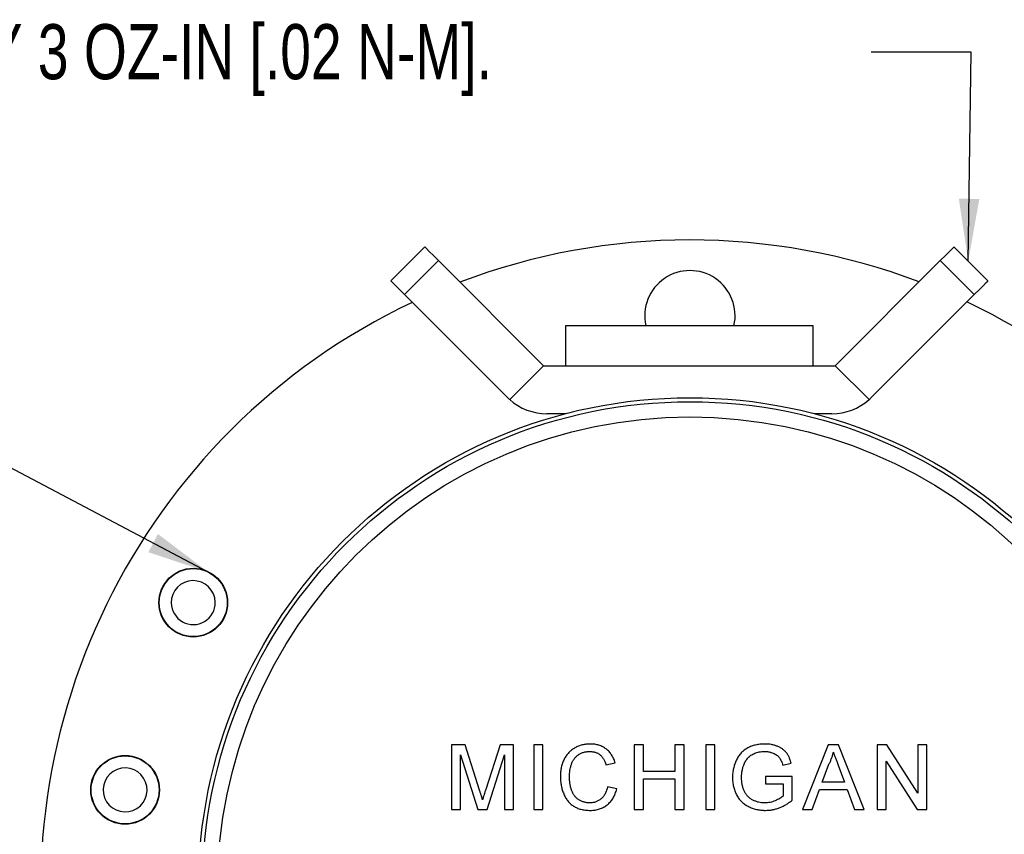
# Model space of a CAD drawing. Header units: inches. Extents: x 0.5 to 16.4, y 0.4 to 10.9.
# Tile 7 of 11: x 4.3 to 6.7, y 6.6 to 8.6. Entities that reach past the tile are written whole.
import ezdxf

# ---------------------------------------------------------------- set-up
doc = ezdxf.new("R2010")
doc.units = ezdxf.units.IN
doc.header["$MEASUREMENT"] = 0
doc.layers.add('DIMENSIONS', color=150, linetype='Continuous')
doc.layers.add('OBJECT', color=1, linetype='Continuous')
doc.styles.add('SLDTEXTSTYLE0', font='TXT', dxfattribs={"width": 0.75})
doc.dimstyles.new('SLDDIMSTYLE1', dxfattribs={"dimtxt": 0.18, "dimasz": 0.156, "dimexe": 0, "dimexo": 0.0625, "dimgap": 0, "dimtad": 0, "dimtih": 1, "dimtoh": 1, "dimdec": 0, "dimrnd": 1e-09, "dimzin": 0, "dimdsep": 46, "dimtxsty": 'Standard', "dimsah": 1, "dimcen": 0.09, "dimadec": 0, "dimazin": 0, "dimtfac": 0.156, "dimtdec": 0, "dimtofl": 0, "dimtmove": 0, "dimatfit": 3, "dimfxl": 0, "dimfrac": 2, "dimtolj": 1, "dimtzin": 0, "dimarcsym": 0})

# ---------------------------------------------------------------- blocks, each defined once
blk = doc.blocks.new('SW_NOTE_0_3')
at = {"layer": 'DIMENSIONS', "color": 0, "insert": (-4.4503, 0.07), "char_height": 0.137795, "attachment_point": 1, "style": 'SLDTEXTSTYLE0'}
blk.add_mtext('UNIT TORQUE IS APPROXIMATELY 3 OZ-IN [.02 N-M].', dxfattribs=at)

msp = doc.modelspace()

# ---------------------------------------------------------------- linework, layer by layer
at = {"layer": 'OBJECT', "linetype": 'Continuous', "lineweight": 25}
for p, q in [((5.26636, 8.05801), (5.18151, 7.97316)), ((6.67518, 7.97316), (6.59033, 8.05801)), ((5.30053, 8.02385), (5.21567, 7.939)), ((5.56335, 7.76103), (5.30053, 8.02385)), ((6.29335, 7.76103), (6.55617, 8.02385)), ((6.55617, 8.02385), (6.64102, 7.939)), ((5.21567, 7.939), (5.47263, 7.68203)), ((6.38406, 7.68203), (6.64102, 7.939)), ((5.61835, 7.86103), (5.61835, 7.76103)), ((6.23835, 7.86103), (5.61835, 7.86103)), ((6.23835, 7.76103), (6.23835, 7.86103)), ((5.47867, 7.67635), (5.56335, 7.76103)), ((5.56335, 7.76103), (5.92835, 7.76103)), ((5.92835, 7.76103), (6.29335, 7.76103)), ((6.29335, 7.76103), (6.37803, 7.67635)), ((5.61859, 7.64103), (5.57163, 7.64103)), ((6.28506, 7.64103), (6.24085, 7.64103)), ((5.33299, 6.81281), (5.33299, 6.65103)), ((5.36731, 6.81281), (5.33299, 6.81281)), ((5.40347, 6.69928), (5.36731, 6.81281)), ((5.45452, 6.81281), (5.41871, 6.70123)), ((5.48855, 6.81281), (5.45452, 6.81281)), ((5.48855, 6.65103), (5.48855, 6.81281)), ((5.53874, 6.81281), (5.53874, 6.65103)), ((5.56156, 6.81281), (5.53874, 6.81281)), ((5.56156, 6.65103), (5.56156, 6.81281)), ((5.79054, 6.81281), (5.79054, 6.65103)), ((5.81336, 6.81281), (5.79054, 6.81281)), ((5.81336, 6.74644), (5.81336, 6.81281)), ((5.89218, 6.81281), (5.89218, 6.74644)), ((5.91499, 6.81281), (5.89218, 6.81281)), ((5.91499, 6.65103), (5.91499, 6.81281)), ((5.96933, 6.81281), (5.96933, 6.65103)), ((5.99215, 6.81281), (5.96933, 6.81281)), ((5.99215, 6.65103), (5.99215, 6.81281)), ((6.27568, 6.81281), (6.21145, 6.65103)), ((6.30141, 6.81281), (6.27568, 6.81281)), ((6.36565, 6.65103), (6.30141, 6.81281)), ((6.42197, 6.81281), (6.39785, 6.81281)), ((6.39785, 6.81281), (6.39785, 6.65103)), ((6.49949, 6.69209), (6.42197, 6.81281)), ((6.49949, 6.81281), (6.49949, 6.69209)), ((6.5223, 6.81281), (6.49949, 6.81281)), ((6.5223, 6.65103), (6.5223, 6.81281)), ((5.3558, 6.65103), (5.3558, 6.78792)), ((5.3558, 6.78792), (5.39871, 6.65103)), ((5.42256, 6.65103), (5.46573, 6.78792)), ((5.46573, 6.78792), (5.46573, 6.65103)), ((5.71961, 6.76297), (5.74242, 6.76786)), ((6.16193, 6.76196), (6.1828, 6.76721)), ((6.26093, 6.71948), (6.2775, 6.76426)), ((6.30044, 6.762), (6.31616, 6.71948)), ((6.42067, 6.77175), (6.49819, 6.65103)), ((6.42067, 6.65103), (6.42067, 6.77175)), ((5.89218, 6.74644), (5.81336, 6.74644)), ((5.81336, 6.72777), (5.89218, 6.72777)), ((5.81336, 6.65103), (5.81336, 6.72777)), ((5.89218, 6.72777), (5.89218, 6.65103)), ((6.18546, 6.73399), (6.11909, 6.73399)), ((6.11909, 6.73399), (6.11909, 6.71533)), ((6.18546, 6.67414), (6.18546, 6.73399)), ((5.74657, 6.70282), (5.72376, 6.70813)), ((6.11909, 6.71533), (6.16265, 6.71533)), ((6.16265, 6.71533), (6.16265, 6.68467)), ((6.23566, 6.65103), (6.25406, 6.70081)), ((6.25406, 6.70081), (6.32303, 6.70081)), ((6.31616, 6.71948), (6.26093, 6.71948)), ((6.32303, 6.70081), (6.34144, 6.65103)), ((5.33299, 6.65103), (5.3558, 6.65103)), ((5.39871, 6.65103), (5.42256, 6.65103)), ((5.46573, 6.65103), (5.48855, 6.65103)), ((5.53874, 6.65103), (5.56156, 6.65103)), ((5.79054, 6.65103), (5.81336, 6.65103)), ((5.89218, 6.65103), (5.91499, 6.65103)), ((5.96933, 6.65103), (5.99215, 6.65103)), ((6.21145, 6.65103), (6.23566, 6.65103)), ((6.34144, 6.65103), (6.36565, 6.65103)), ((6.39785, 6.65103), (6.42067, 6.65103)), ((6.49819, 6.65103), (6.5223, 6.65103))]:
    msp.add_line(p, q, dxfattribs=at)
at = {"layer": 'OBJECT', "linetype": 'Continuous', "lineweight": 25, "flags": 128}
for points in [[(5.30053, 8.02385), (5.28777, 8.0366), (5.27758, 8.0468), (5.27047, 8.0539), (5.26682, 8.05755), (5.26636, 8.05801)], [(6.59033, 8.05801), (6.58987, 8.05755), (6.58622, 8.0539), (6.57912, 8.0468), (6.56892, 8.0366), (6.55617, 8.02385)], [(5.18151, 7.97316), (5.18197, 7.9727), (5.18562, 7.96905), (5.19272, 7.96195), (5.20292, 7.95175), (5.21567, 7.939)], [(6.64102, 7.939), (6.65377, 7.95175), (6.66397, 7.96195), (6.67108, 7.96905), (6.67472, 7.9727), (6.67518, 7.97316)]]:
    msp.add_lwpolyline(points, dxfattribs=at)
at = {"layer": 'OBJECT', "linetype": 'Continuous', "lineweight": 25}
for centre, radius in [((5.92972, 6.45103), 1.23), ((5.92972, 6.45103), 1.22), ((5.92972, 6.45103), 1.182), ((4.68697, 7.16853), 0.086), ((4.68697, 7.16853), 0.085), ((4.51652, 6.70021), 0.086), ((4.51652, 6.70021), 0.085)]:
    msp.add_circle(centre, radius, dxfattribs=at)
for centre, radius, start, end in [((5.92972, 6.45103), 1.6245, 69.32638, 110.74875), ((5.92972, 7.88603), 0.113, 347.21819, 192.78181), ((5.92972, 6.45103), 1.6245, 115.31372, 270), ((5.92972, 6.45103), 1.6245, 270, 64.75903), ((5.57163, 7.78103), 0.14, 225, 228.39237), ((5.57163, 7.78103), 0.14, 228.39237, 270), ((6.28506, 7.78103), 0.14, 270, 311.60763), ((6.28506, 7.78103), 0.14, 311.60763, 315), ((4.68697, 7.16853), 0.055, 0.93558, 180.93558), ((4.68697, 7.16853), 0.055, 180.93558, 0.93558), ((4.51652, 6.70021), 0.055, 20.93558, 200.93558), ((4.51652, 6.70021), 0.055, 200.93558, 20.93558)]:
    msp.add_arc(centre, radius, start, end, dxfattribs=at)
for points, knots in [([(5.68007, 6.81489), (5.67834, 6.81485), (5.67492, 6.81479), (5.66984, 6.81432), (5.66488, 6.81359), (5.66003, 6.81251), (5.65529, 6.81114), (5.65065, 6.8095), (5.64614, 6.8075), (5.64174, 6.80525), (5.63752, 6.80269), (5.63354, 6.79984), (5.62979, 6.79672), (5.62631, 6.79331), (5.62311, 6.78959), (5.6201, 6.78564), (5.61739, 6.78136), (5.61489, 6.77685), (5.6127, 6.77208), (5.61078, 6.76711), (5.60915, 6.76193), (5.60784, 6.75656), (5.6068, 6.75099), (5.60605, 6.74521), (5.60564, 6.73923), (5.60557, 6.73517), (5.60553, 6.73312)], [0, 0, 0, 0, 0.0416071, 0.0823172, 0.1225314, 0.1621976, 0.2016845, 0.2411458, 0.2806002, 0.3203566, 0.3598957, 0.3992051, 0.4381416, 0.4771067, 0.5163508, 0.5560664, 0.5965142, 0.6380433, 0.6801412, 0.7227629, 0.766085, 0.8105279, 0.8557453, 0.9023952, 0.9505986, 1, 1, 1, 1]), ([(5.74242, 6.76786), (5.74186, 6.76968), (5.74077, 6.77327), (5.73872, 6.77841), (5.73634, 6.78322), (5.7337, 6.78773), (5.73071, 6.79191), (5.72746, 6.79582), (5.72382, 6.79935), (5.71995, 6.8026), (5.71578, 6.80549), (5.71139, 6.80802), (5.70673, 6.81013), (5.70187, 6.8119), (5.69673, 6.8132), (5.69139, 6.81419), (5.68581, 6.81478), (5.682, 6.81485), (5.68007, 6.81489)], [0, 0, 0, 0, 0.0676394, 0.1328378, 0.1960919, 0.2579508, 0.3181487, 0.3782684, 0.4378986, 0.4977722, 0.5575291, 0.6176231, 0.6774832, 0.7385907, 0.8011581, 0.8650626, 0.9313505, 1, 1, 1, 1]), ([(6.11682, 6.81489), (6.11484, 6.81485), (6.11094, 6.81479), (6.10517, 6.81434), (6.09958, 6.81355), (6.09416, 6.8125), (6.08893, 6.81108), (6.08385, 6.80941), (6.07896, 6.80739), (6.07425, 6.8051), (6.06977, 6.80248), (6.06555, 6.79951), (6.06156, 6.79625), (6.05792, 6.79257), (6.05444, 6.78868), (6.05136, 6.78435), (6.04844, 6.77978), (6.04589, 6.77487), (6.0436, 6.76977), (6.04158, 6.76455), (6.03989, 6.75922), (6.03854, 6.7538), (6.03746, 6.74827), (6.03668, 6.74264), (6.03622, 6.73692), (6.03616, 6.73308), (6.03612, 6.73114)], [0, 0, 0, 0, 0.045152, 0.0891896, 0.1320227, 0.1740081, 0.215109, 0.2556662, 0.295926, 0.335746, 0.3752123, 0.4143505, 0.453414, 0.4926546, 0.5323299, 0.572586, 0.6137106, 0.6560753, 0.6987983, 0.74135, 0.7837836, 0.8262551, 0.8689666, 0.9122884, 0.9558342, 1, 1, 1, 1]), ([(6.1828, 6.76721), (6.18208, 6.7698), (6.18067, 6.7748), (6.17782, 6.78178), (6.17458, 6.78805), (6.17134, 6.79266), (6.16851, 6.79598), (6.16621, 6.79831), (6.16373, 6.8005), (6.16106, 6.80257), (6.15817, 6.80442), (6.15511, 6.80619), (6.15186, 6.8078), (6.14727, 6.8098), (6.14114, 6.81185), (6.13342, 6.81364), (6.12525, 6.81468), (6.11968, 6.81482), (6.11682, 6.81489)], [0, 0, 0, 0, 0.0905681, 0.1750473, 0.2537441, 0.3280143, 0.3644397, 0.4007557, 0.4381729, 0.4758374, 0.5145305, 0.5540161, 0.5947389, 0.6368266, 0.7229836, 0.8119564, 0.9037583, 1, 1, 1, 1]), ([(5.62834, 6.73322), (5.6284, 6.73582), (5.6285, 6.74102), (5.62945, 6.74874), (5.63094, 6.75635), (5.63266, 6.76256), (5.63434, 6.76739), (5.63588, 6.77082), (5.63763, 6.77405), (5.63957, 6.77712), (5.64177, 6.77998), (5.64415, 6.78268), (5.64681, 6.78514), (5.64961, 6.78746), (5.65265, 6.78952), (5.65589, 6.79131), (5.65929, 6.79284), (5.66288, 6.79407), (5.66665, 6.79506), (5.67061, 6.79571), (5.67473, 6.79616), (5.67754, 6.7962), (5.67897, 6.79622)], [0, 0, 0, 0, 0.0853979, 0.1702553, 0.2547008, 0.3392384, 0.3813512, 0.4220867, 0.4623298, 0.501818, 0.5409827, 0.580358, 0.6196888, 0.6594524, 0.6997204, 0.7398231, 0.7805586, 0.8217684, 0.8641956, 0.9080313, 0.9532372, 1, 1, 1, 1]), ([(5.67897, 6.79622), (5.68021, 6.79619), (5.68265, 6.79614), (5.68622, 6.79578), (5.68964, 6.79517), (5.69289, 6.7943), (5.69598, 6.79315), (5.69892, 6.7918), (5.70167, 6.79016), (5.7043, 6.78832), (5.70673, 6.78615), (5.70904, 6.78372), (5.71118, 6.78097), (5.7132, 6.77795), (5.71504, 6.77463), (5.71672, 6.77101), (5.71828, 6.76711), (5.71916, 6.76437), (5.71961, 6.76297)], [0, 0, 0, 0, 0.06535581, 0.12814389, 0.18874902, 0.24757965, 0.30508202, 0.36149127, 0.41750167, 0.47329277, 0.53003558, 0.58869323, 0.64936752, 0.71285048, 0.77921529, 0.84883482, 0.92276889, 1, 1, 1, 1]), ([(6.06497, 6.76426), (6.06527, 6.76497), (6.0659, 6.7664), (6.06722, 6.76921), (6.06916, 6.7726), (6.07184, 6.77647), (6.07484, 6.78019), (6.07829, 6.78366), (6.08226, 6.78678), (6.08676, 6.7895), (6.09171, 6.79191), (6.09719, 6.79387), (6.10317, 6.79524), (6.10783, 6.79582), (6.11228, 6.79612), (6.11459, 6.79617), (6.1164, 6.79622)], [0, 0, 0, 0, 0.03578867, 0.07220944, 0.14425349, 0.21667825, 0.290409, 0.36553508, 0.44333486, 0.52387086, 0.60904466, 0.69844666, 0.79314326, 0.89315928, 0.91595027, 1, 1, 1, 1]), ([(6.1164, 6.79622), (6.11824, 6.79617), (6.12018, 6.79613), (6.12273, 6.79592), (6.12469, 6.79572), (6.12788, 6.79521), (6.13087, 6.79452), (6.13415, 6.79358), (6.13627, 6.79283), (6.13795, 6.79213), (6.13969, 6.79139), (6.14267, 6.78995), (6.14673, 6.78738), (6.15023, 6.7844), (6.15314, 6.78116), (6.15478, 6.77867), (6.15596, 6.7767), (6.15686, 6.77511), (6.15779, 6.77326), (6.15891, 6.77076), (6.1603, 6.76716), (6.16133, 6.76388), (6.16193, 6.76196)], [0, 0, 0, 0, 0.08857663, 0.09390342, 0.1232666, 0.18389717, 0.24916036, 0.27136857, 0.3484573, 0.35726068, 0.35904162, 0.43954138, 0.51688747, 0.590093, 0.66059766, 0.72625111, 0.73388292, 0.77109362, 0.81408234, 0.83407763, 0.90292636, 1, 1, 1, 1]), ([(6.2775, 6.76426), (6.27871, 6.76668), (6.28112, 6.77148), (6.28409, 6.77893), (6.28669, 6.78645), (6.28793, 6.79158), (6.28855, 6.79414)], [0, 0, 0, 0, 0.25364083, 0.50439223, 0.75270595, 1, 1, 1, 1]), ([(6.28855, 6.79414), (6.28892, 6.79311), (6.2897, 6.79095), (6.29099, 6.78761), (6.2923, 6.78398), (6.29372, 6.78008), (6.2953, 6.77595), (6.2969, 6.77152), (6.29866, 6.76685), (6.29984, 6.76364), (6.30044, 6.762)], [0, 0, 0, 0, 0.0966053, 0.2007315, 0.3134917, 0.4343294, 0.5635736, 0.7005665, 0.8468519, 1, 1, 1, 1]), ([(6.05894, 6.73199), (6.05901, 6.73484), (6.05916, 6.74047), (6.06034, 6.74873), (6.06217, 6.7567), (6.06404, 6.76175), (6.06497, 6.76426)], [0, 0, 0, 0, 0.25932109, 0.51091717, 0.75701684, 1, 1, 1, 1]), ([(5.60553, 6.73312), (5.60555, 6.73122), (5.60561, 6.72744), (5.60599, 6.72183), (5.60669, 6.71632), (5.60758, 6.71088), (5.6088, 6.70555), (5.61021, 6.7003), (5.61194, 6.69516), (5.61389, 6.69012), (5.61612, 6.68528), (5.61857, 6.68069), (5.62132, 6.67643), (5.62425, 6.67244), (5.62746, 6.66875), (5.63088, 6.66533), (5.6346, 6.66226), (5.63852, 6.65945), (5.64275, 6.65698), (5.64725, 6.6548), (5.65206, 6.65298), (5.65719, 6.65154), (5.6626, 6.65037), (5.66831, 6.64953), (5.67432, 6.64904), (5.67843, 6.64898), (5.68052, 6.64895)], [0, 0, 0, 0, 0.0446281, 0.0885895, 0.1320125, 0.1749385, 0.2178052, 0.2601159, 0.3026032, 0.3450655, 0.3869212, 0.4275268, 0.4669765, 0.5057633, 0.5436812, 0.5815042, 0.6191227, 0.6567549, 0.6947102, 0.7338269, 0.7739413, 0.8153439, 0.8586514, 0.9037521, 0.9508041, 1, 1, 1, 1]), ([(5.67838, 6.66762), (5.67721, 6.66765), (5.67488, 6.66771), (5.67141, 6.66803), (5.66801, 6.6686), (5.66469, 6.66948), (5.66141, 6.67049), (5.65821, 6.6718), (5.65508, 6.67334), (5.65201, 6.67507), (5.64906, 6.67703), (5.64632, 6.6793), (5.64377, 6.68178), (5.64141, 6.68449), (5.63927, 6.68746), (5.63732, 6.69066), (5.63562, 6.69413), (5.63351, 6.69907), (5.63141, 6.70578), (5.62966, 6.71437), (5.62852, 6.72358), (5.6284, 6.72994), (5.62834, 6.73322)], [0, 0, 0, 0, 0.0378963, 0.0748883, 0.1119015, 0.1484735, 0.185284, 0.2223819, 0.2595188, 0.2974851, 0.3355483, 0.373317, 0.4116456, 0.4498212, 0.4888783, 0.5290988, 0.5702743, 0.6129301, 0.7019313, 0.7956245, 0.8946567, 1, 1, 1, 1]), ([(6.03612, 6.73114), (6.03616, 6.7292), (6.03622, 6.72534), (6.03668, 6.71964), (6.03745, 6.71408), (6.03856, 6.70866), (6.03996, 6.70337), (6.04163, 6.69821), (6.04366, 6.6932), (6.04598, 6.68835), (6.0486, 6.68372), (6.05151, 6.67932), (6.05477, 6.67524), (6.05828, 6.67142), (6.06211, 6.66789), (6.06624, 6.66463), (6.07067, 6.66169), (6.07535, 6.659), (6.08027, 6.65665), (6.08535, 6.6546), (6.09056, 6.65285), (6.09591, 6.65143), (6.10139, 6.65031), (6.10701, 6.64955), (6.11276, 6.64904), (6.11665, 6.64898), (6.1186, 6.64895)], [0, 0, 0, 0, 0.044452, 0.0880367, 0.1306636, 0.172735, 0.2143498, 0.2556464, 0.2966282, 0.3377021, 0.3782729, 0.418326, 0.458036, 0.4973426, 0.5369981, 0.5769018, 0.6172973, 0.6585414, 0.7001672, 0.7416993, 0.7836198, 0.8257751, 0.8680885, 0.9112043, 0.9553012, 1, 1, 1, 1]), ([(6.11669, 6.66762), (6.11505, 6.66768), (6.11249, 6.66777), (6.10742, 6.66818), (6.10151, 6.66922), (6.09423, 6.67146), (6.08835, 6.67396), (6.0839, 6.67645), (6.08072, 6.67853), (6.07776, 6.68086), (6.07505, 6.68347), (6.0725, 6.68627), (6.07016, 6.6893), (6.06802, 6.69257), (6.0661, 6.69608), (6.06443, 6.69983), (6.06293, 6.70377), (6.06188, 6.70732), (6.0612, 6.71017), (6.06076, 6.71222), (6.06034, 6.71439), (6.05998, 6.71654), (6.05965, 6.7191), (6.05936, 6.72193), (6.05914, 6.7246), (6.05904, 6.72656), (6.05896, 6.72877), (6.05895, 6.73052), (6.05894, 6.73199)], [0, 0, 0, 0, 0.0500522, 0.0784472, 0.1555857, 0.2329362, 0.3110766, 0.3504236, 0.3888226, 0.4271647, 0.465494, 0.5038575, 0.54272, 0.5825866, 0.6232503, 0.6649533, 0.7080354, 0.7521543, 0.7778522, 0.7979226, 0.8160869, 0.8455646, 0.8645425, 0.8951173, 0.9324967, 0.946462, 0.9550959, 1, 1, 1, 1]), ([(5.41871, 6.70123), (5.41828, 6.69986), (5.41744, 6.6972), (5.41627, 6.69358), (5.41558, 6.69132), (5.41522, 6.69012), (5.41481, 6.68878), (5.41407, 6.6864), (5.41308, 6.68334), (5.4125, 6.68136), (5.41211, 6.68004), (5.41185, 6.67918), (5.41136, 6.67755), (5.41099, 6.6763), (5.41077, 6.67553)], [0, 0, 0, 0, 0.1604208, 0.3109256, 0.42375, 0.42375, 0.4507926, 0.5807391, 0.7007674, 0.8101665, 0.8101665, 0.8542361, 0.9107952, 1, 1, 1, 1]), ([(5.72376, 6.70813), (5.72339, 6.70651), (5.72267, 6.70332), (5.72125, 6.69875), (5.71954, 6.6945), (5.71769, 6.69051), (5.7155, 6.68689), (5.71313, 6.68354), (5.71049, 6.68052), (5.70761, 6.6778), (5.70453, 6.6754), (5.7013, 6.6733), (5.69788, 6.67155), (5.69429, 6.67013), (5.69056, 6.66897), (5.68664, 6.66822), (5.68257, 6.66771), (5.67979, 6.66765), (5.67838, 6.66762)], [0, 0, 0, 0, 0.0750996, 0.1470085, 0.2156252, 0.28139, 0.3449276, 0.4059924, 0.4660337, 0.5256134, 0.5842386, 0.6416299, 0.699112, 0.7567896, 0.8153116, 0.8748892, 0.9366641, 1, 1, 1, 1]), ([(5.68052, 6.64895), (5.68257, 6.649), (5.68658, 6.64909), (5.69246, 6.64975), (5.69811, 6.65082), (5.70353, 6.65229), (5.7087, 6.65425), (5.71362, 6.65663), (5.71831, 6.65943), (5.72275, 6.66267), (5.72689, 6.66634), (5.73075, 6.67036), (5.7342, 6.67484), (5.73738, 6.67966), (5.74019, 6.68489), (5.74267, 6.69051), (5.74488, 6.6965), (5.746, 6.70068), (5.74657, 6.70282)], [0, 0, 0, 0, 0.0661, 0.1297437, 0.1912966, 0.2518361, 0.3112308, 0.3698482, 0.4284677, 0.4877472, 0.547421, 0.607245, 0.667999, 0.7298439, 0.7938026, 0.8599838, 0.9284216, 1, 1, 1, 1]), ([(5.41077, 6.67553), (5.41056, 6.67623), (5.41013, 6.67772), (5.4094, 6.68005), (5.40864, 6.68265), (5.40776, 6.68549), (5.40682, 6.68858), (5.40578, 6.69192), (5.40464, 6.69551), (5.40387, 6.698), (5.40347, 6.69928)], [0, 0, 0, 0, 0.0883187, 0.186505, 0.2954329, 0.4154808, 0.5450215, 0.6856851, 0.8374745, 1, 1, 1, 1]), ([(6.16265, 6.68467), (6.16143, 6.68362), (6.15885, 6.68142), (6.15428, 6.67854), (6.14901, 6.67565), (6.14306, 6.67296), (6.1367, 6.67061), (6.13012, 6.66887), (6.12343, 6.66784), (6.11894, 6.6677), (6.11669, 6.66762)], [0, 0, 0, 0, 0.0963367, 0.2031968, 0.323652, 0.4568827, 0.5949743, 0.7304268, 0.864902, 1, 1, 1, 1]), ([(6.1186, 6.64895), (6.12152, 6.64903), (6.12736, 6.64917), (6.13603, 6.65042), (6.1446, 6.6524), (6.15306, 6.65517), (6.16139, 6.65875), (6.16961, 6.6631), (6.17769, 6.66822), (6.18284, 6.67214), (6.18546, 6.67414)], [0, 0, 0, 0, 0.1202605, 0.2402028, 0.3603365, 0.4820543, 0.6064463, 0.7332377, 0.8644586, 1, 1, 1, 1])]:
    msp.add_open_spline(points, degree=3, knots=knots, dxfattribs=at)

# ---------------------------------------------------------------- block references
at = {"layer": 'DIMENSIONS'}
msp.add_blockref('SW_NOTE_0_3', (6.3833, 8.54529), dxfattribs=at)

# ---------------------------------------------------------------- leaders
for points in [[(6.62596, 8.02239), (6.6333, 8.54529), (6.3833, 8.54529)], [(4.7247, 7.2447), (4.05279, 7.59872), (3.80279, 7.59872)]]:
    msp.add_leader(points, dimstyle='SLDDIMSTYLE1', dxfattribs=at)

doc.saveas('drawing.dxf')
